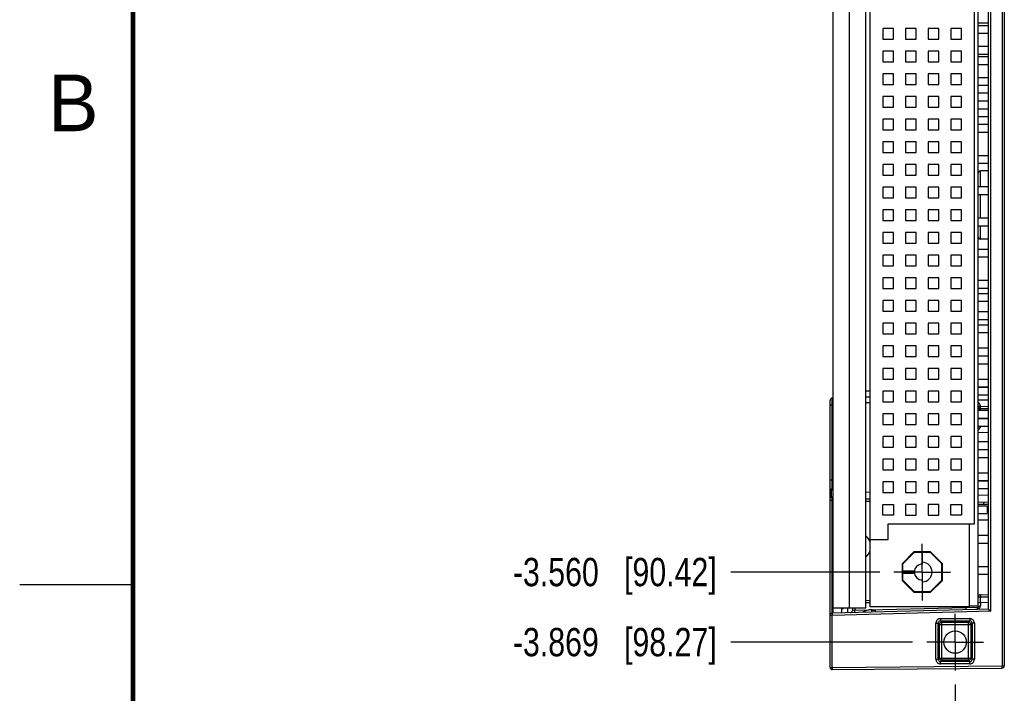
# Model space of a CAD drawing. Header units: inches. Extents: x 0 to 22, y 0 to 17.
# Tile 2 of 18: x 0 to 4.3, y 3.8 to 6.7. Entities that reach past the tile are written whole.
import ezdxf

# ---------------------------------------------------------------- set-up
doc = ezdxf.new("R2010")
doc.units = ezdxf.units.IN
doc.header["$LTSCALE"] = 1.21
doc.header["$MEASUREMENT"] = 0
doc.linetypes.add('CENTER', pattern=[0.6, 0.375, -0.075, 0.075, -0.075])
doc.layers.get('0').update_dxf_attribs({"linetype": 'CONTINUOUS'})
doc.layers.add('02___PRT_ALL_AXES', color=7, linetype='CONTINUOUS')
doc.layers.add('DIMENSIONS', color=7, linetype='CONTINUOUS')
doc.styles.get("Standard").update_dxf_attribs({"font": 'txt', "width": 0.8})
doc.styles.add('TEXTSTYLE_2', font='txt')
doc.dimstyles.new('DIMSTYLE_2', dxfattribs={"dimtxt": 0.125, "dimasz": 0.18, "dimexe": 0.18, "dimexo": 0.0625, "dimgap": 0.09, "dimtad": 0, "dimtih": 1, "dimtoh": 1, "dimdec": 3, "dimzin": 4, "dimdsep": 46, "dimtxsty": 'STANDARD', "dimblk": '_FILLED', "dimblk1": '_FILLED', "dimblk2": '_FILLED', "dimcen": 0.09, "dimadec": 0, "dimazin": 0, "dimtp": 0.01, "dimtm": 0.01, "dimtfac": 1, "dimtdec": 3, "dimtofl": 0, "dimtmove": 0, "dimatfit": 3, "dimldrblk": '_FILLED', "dimfxl": 1, "dimtolj": 1, "dimtzin": 4, "dimarcsym": 0})

# ---------------------------------------------------------------- blocks, each defined once
blk = doc.blocks.new('*D5')
at = {"layer": 'DIMENSIONS', "color": 2, "linetype": 'CONTINUOUS'}
blk.add_line((3.7951, 4.3045), (3.1382, 4.3045), dxfattribs=at)
at = {"layer": 'DIMENSIONS', "color": 2, "linetype": 'CONTINUOUS', "insert": (3.0757, 4.367), "char_height": 0.125, "width": 1.425, "attachment_point": 3, "line_spacing_factor": 0.9}
blk.add_mtext('-3.560{\\Ftxt.shx;\\W1.000000;\\H0.125000; }[90.42]', dxfattribs=at)
blk = doc.blocks.new('_FILLED')
at = {"color": 0, "linetype": 'BYBLOCK'}
blk.add_solid([(0, 0), (-1, 0.174), (-1, -0.174)], dxfattribs=at)
blk = doc.blocks.new('*D6')
at = {"layer": 'DIMENSIONS', "color": 2, "linetype": 'CONTINUOUS'}
blk.add_line((3.9401, 3.9954), (3.1382, 3.9954), dxfattribs=at)
at = {"layer": 'DIMENSIONS', "color": 2, "linetype": 'CONTINUOUS', "insert": (3.0757, 4.0579), "char_height": 0.125, "width": 1.425, "attachment_point": 3, "line_spacing_factor": 0.9}
blk.add_mtext('-3.869{\\Ftxt.shx;\\W1.000000;\\H0.125000; }[98.27]', dxfattribs=at)
blk = doc.blocks.new('*D10')
at = {"layer": 'DIMENSIONS', "color": 2, "linetype": 'CONTINUOUS'}
blk.add_line((4.1277, 3.8078), (4.1277, 3.4365), dxfattribs=at)
at = {"layer": 'DIMENSIONS', "color": 2, "linetype": 'CONTINUOUS', "insert": (4.0652, 3.374), "char_height": 0.125, "width": 1.225, "attachment_point": 3, "rotation": 90, "line_spacing_factor": 0.9}
blk.add_mtext('.434{\\Ftxt.shx;\\W1.000000;\\H0.125000; }[11.02]', dxfattribs=at)

msp = doc.modelspace()

# ---------------------------------------------------------------- linework, layer by layer
at = {"color": 9, "linetype": 'CONTINUOUS'}
for p, q in [((4.3347, 7.9732), (4.3347, 3.8906)), ((3.6617, 4.1472), (3.6617, 7.7052)), ((4.2847, 4.1316), (4.2847, 7.7321)), ((4.2395, 6.0054), (4.2395, 6.0746)), ((4.2395, 5.8676), (4.2395, 5.9708)), ((4.2395, 5.7741), (4.2395, 5.833)), ((3.5757, 5.0424), (3.5855, 5.0424)), ((3.5855, 5.0424), (3.5855, 5.0721)), ((3.5855, 4.7121), (3.5855, 5.0424)), ((3.5897, 5.0424), (3.5855, 5.0424)), ((3.7527, 5.0519), (3.7332, 5.0519)), ((4.2297, 5.064), (4.2747, 5.0652)), ((4.2297, 5.0243), (4.2395, 5.0243)), ((4.2395, 5.0343), (4.2394, 5.0385)), ((4.2747, 5.0252), (4.2395, 5.0243)), ((4.2395, 5.0182), (4.2395, 5.0243)), ((4.2395, 4.9828), (4.2395, 4.9836)), ((4.2747, 4.9186), (4.2297, 4.9198)), ((4.2394, 4.9453), (4.2394, 4.9482)), ((3.5757, 4.7121), (3.5855, 4.7121)), ((3.5855, 4.7121), (3.5897, 4.7122)), ((3.5811, 4.6621), (3.5757, 4.6621)), ((3.5811, 4.6621), (3.5811, 4.6416)), ((3.5855, 4.6666), (3.5855, 4.6721)), ((3.5897, 4.6668), (3.5855, 4.6666)), ((3.7332, 4.6578), (3.7527, 4.6572)), ((3.5811, 4.6416), (3.5757, 4.6416)), ((3.5757, 4.6216), (3.5857, 4.6216)), ((3.5855, 4.6371), (3.5897, 4.637)), ((3.5855, 4.6371), (3.5855, 4.6316)), ((3.5857, 4.6216), (3.5855, 4.6316)), ((3.5857, 4.6216), (3.5897, 4.6215)), ((3.5857, 4.1233), (3.5857, 4.6216)), ((3.7332, 4.6178), (3.7527, 4.6172)), ((4.2297, 4.6448), (4.2747, 4.6436)), ((4.255, 4.6048), (4.2552, 4.6141)), ((4.2297, 4.1946), (4.2395, 4.1946)), ((4.2395, 4.1946), (4.2747, 4.1956)), ((4.2395, 4.1704), (4.2395, 4.1946)), ((4.2395, 4.1704), (4.2747, 4.1714)), ((4.2847, 4.1316), (3.5857, 4.1133)), ((3.6546, 4.1251), (3.6546, 4.1472)), ((3.6845, 4.1359), (3.6747, 4.1354)), ((3.6845, 4.1359), (4.1747, 4.1488)), ((3.6845, 4.1472), (3.6845, 4.1359)), ((3.7527, 4.1692), (3.7332, 4.168)), ((4.1747, 4.1488), (4.2297, 4.1502)), ((4.2297, 4.1704), (4.2395, 4.1704)), ((3.5857, 4.1133), (3.5757, 4.1133)), ((3.5855, 4.1233), (3.5857, 4.1133)), ((3.5857, 3.884), (3.5857, 4.1133)), ((4.063, 4.0991), (4.1925, 4.0991)), ((4.063, 4.0991), (4.063, 4.0891)), ((4.063, 4.0891), (4.1925, 4.0891)), ((4.063, 4.0891), (4.0684, 4.0837)), ((4.1925, 4.0891), (4.1871, 4.0837)), ((4.1925, 4.0991), (4.1925, 4.0891)), ((4.043, 4.0791), (4.053, 4.0791)), ((4.043, 3.9196), (4.043, 4.0791)), ((4.053, 4.0791), (4.0584, 4.0737)), ((4.053, 3.9196), (4.053, 4.0791)), ((4.0584, 4.0737), (4.197, 4.0737)), ((4.0584, 3.9251), (4.0584, 4.0737)), ((4.0684, 4.0837), (4.1871, 4.0837)), ((4.0684, 3.9151), (4.0684, 4.0837)), ((4.1871, 3.9151), (4.1871, 4.0837)), ((4.2025, 4.0791), (4.197, 4.0737)), ((4.197, 4.0737), (4.197, 3.9251)), ((4.2125, 4.0791), (4.2025, 4.0791)), ((4.2025, 4.0791), (4.2025, 3.9196)), ((4.2125, 4.0791), (4.2125, 3.9196)), ((4.043, 3.9196), (4.053, 3.9196)), ((4.053, 3.9196), (4.0584, 3.9251)), ((4.0584, 3.9251), (4.197, 3.9251)), ((4.063, 3.9096), (4.0684, 3.9151)), ((4.1871, 3.9151), (4.0684, 3.9151)), ((4.1925, 3.9096), (4.1871, 3.9151)), ((4.2025, 3.9196), (4.197, 3.9251)), ((4.2125, 3.9196), (4.2025, 3.9196)), ((3.5757, 3.884), (3.5857, 3.884)), ((3.5857, 3.884), (4.3347, 3.8906)), ((3.5857, 3.884), (3.5858, 3.874)), ((4.1925, 3.9096), (4.063, 3.9096)), ((4.063, 3.8996), (4.063, 3.9096)), ((4.1925, 3.8996), (4.063, 3.8996)), ((4.1925, 3.8996), (4.1925, 3.9096)), ((4.3347, 3.8906), (4.3447, 3.8906)), ((4.3348, 3.8806), (4.3347, 3.8906))]:
    msp.add_line(p, q, dxfattribs=at)
at = {"color": 7, "linetype": 'CONTINUOUS'}
for p, q in [((4.3447, 7.9732), (4.3447, 3.8906)), ((3.5897, 4.1234), (3.5897, 7.7403)), ((3.7332, 4.1472), (3.7332, 7.7052)), ((4.2297, 4.1499), (4.2297, 7.7138)), ((4.2747, 4.1414), (4.2747, 7.7224)), ((3.7527, 4.1515), (3.7527, 7.4075)), ((4.2127, 4.5175), (4.2127, 7.0415)), ((3.8092, 6.703), (3.8092, 6.656)), ((3.8562, 6.703), (3.8092, 6.703)), ((3.8562, 6.656), (3.8562, 6.703)), ((3.9092, 6.703), (3.9092, 6.656)), ((3.9562, 6.703), (3.9092, 6.703)), ((3.9562, 6.656), (3.9562, 6.703)), ((4.0092, 6.703), (4.0092, 6.656)), ((4.0562, 6.703), (4.0092, 6.703)), ((4.0562, 6.656), (4.0562, 6.703)), ((4.1092, 6.703), (4.1092, 6.656)), ((4.1562, 6.703), (4.1092, 6.703)), ((4.1562, 6.656), (4.1562, 6.703)), ((4.2297, 6.7282), (4.2747, 6.7282)), ((4.2297, 6.717), (4.2747, 6.717)), ((3.8092, 6.656), (3.8562, 6.656)), ((3.9092, 6.656), (3.9562, 6.656)), ((4.0092, 6.656), (4.0562, 6.656)), ((4.1092, 6.656), (4.1562, 6.656)), ((4.2297, 6.6824), (4.2747, 6.6824)), ((4.2297, 6.625), (4.2747, 6.625)), ((3.8092, 6.603), (3.8092, 6.556)), ((3.8562, 6.603), (3.8092, 6.603)), ((3.8562, 6.556), (3.8562, 6.603)), ((3.9092, 6.603), (3.9092, 6.556)), ((3.9562, 6.603), (3.9092, 6.603)), ((3.9562, 6.556), (3.9562, 6.603)), ((4.0092, 6.603), (4.0092, 6.556)), ((4.0562, 6.603), (4.0092, 6.603)), ((4.0562, 6.556), (4.0562, 6.603)), ((4.1092, 6.603), (4.1092, 6.556)), ((4.1562, 6.603), (4.1092, 6.603)), ((4.1562, 6.556), (4.1562, 6.603)), ((4.2297, 6.5904), (4.2747, 6.5904)), ((4.2297, 6.5792), (4.2747, 6.5792)), ((3.8092, 6.556), (3.8562, 6.556)), ((3.9092, 6.556), (3.9562, 6.556)), ((4.0092, 6.556), (4.0562, 6.556)), ((4.1092, 6.556), (4.1562, 6.556)), ((4.2297, 6.5446), (4.2747, 6.5446)), ((3.8092, 6.503), (3.8092, 6.456)), ((3.8562, 6.503), (3.8092, 6.503)), ((3.8562, 6.456), (3.8562, 6.503)), ((3.9092, 6.503), (3.9092, 6.456)), ((3.9562, 6.503), (3.9092, 6.503)), ((3.9562, 6.456), (3.9562, 6.503)), ((4.0092, 6.503), (4.0092, 6.456)), ((4.0562, 6.503), (4.0092, 6.503)), ((4.0562, 6.456), (4.0562, 6.503)), ((4.1092, 6.503), (4.1092, 6.456)), ((4.1562, 6.503), (4.1092, 6.503)), ((4.1562, 6.456), (4.1562, 6.503)), ((4.2297, 6.4872), (4.2747, 6.4872)), ((3.8092, 6.456), (3.8562, 6.456)), ((3.9092, 6.456), (3.9562, 6.456)), ((4.0092, 6.456), (4.0562, 6.456)), ((4.1092, 6.456), (4.1562, 6.456)), ((4.2297, 6.4526), (4.2747, 6.4526)), ((3.8092, 6.403), (3.8092, 6.356)), ((3.8562, 6.403), (3.8092, 6.403)), ((3.8562, 6.356), (3.8562, 6.403)), ((3.9092, 6.403), (3.9092, 6.356)), ((3.9562, 6.403), (3.9092, 6.403)), ((3.9562, 6.356), (3.9562, 6.403)), ((4.0092, 6.403), (4.0092, 6.356)), ((4.0562, 6.403), (4.0092, 6.403)), ((4.0562, 6.356), (4.0562, 6.403)), ((4.1092, 6.403), (4.1092, 6.356)), ((4.1562, 6.403), (4.1092, 6.403)), ((4.1562, 6.356), (4.1562, 6.403)), ((4.2297, 6.4188), (4.2747, 6.4188)), ((3.8092, 6.356), (3.8562, 6.356)), ((3.9092, 6.356), (3.9562, 6.356)), ((4.0092, 6.356), (4.0562, 6.356)), ((4.1092, 6.356), (4.1562, 6.356)), ((4.2297, 6.3842), (4.2747, 6.3842)), ((4.2297, 6.3494), (4.2747, 6.3494)), ((3.8092, 6.303), (3.8092, 6.256)), ((3.8562, 6.303), (3.8092, 6.303)), ((3.8562, 6.256), (3.8562, 6.303)), ((3.9092, 6.303), (3.9092, 6.256)), ((3.9562, 6.303), (3.9092, 6.303)), ((3.9562, 6.256), (3.9562, 6.303)), ((4.0092, 6.303), (4.0092, 6.256)), ((4.0562, 6.303), (4.0092, 6.303)), ((4.0562, 6.256), (4.0562, 6.303)), ((4.1092, 6.303), (4.1092, 6.256)), ((4.1562, 6.303), (4.1092, 6.303)), ((4.1562, 6.256), (4.1562, 6.303)), ((4.2297, 6.3148), (4.2747, 6.3148)), ((4.2297, 6.281), (4.2747, 6.281)), ((3.8092, 6.256), (3.8562, 6.256)), ((3.9092, 6.256), (3.9562, 6.256)), ((4.0092, 6.256), (4.0562, 6.256)), ((4.1092, 6.256), (4.1562, 6.256)), ((4.2297, 6.2464), (4.2747, 6.2464)), ((3.8092, 6.203), (3.8092, 6.156)), ((3.8562, 6.203), (3.8092, 6.203)), ((3.8562, 6.156), (3.8562, 6.203)), ((3.9092, 6.203), (3.9092, 6.156)), ((3.9562, 6.203), (3.9092, 6.203)), ((3.9562, 6.156), (3.9562, 6.203)), ((4.0092, 6.203), (4.0092, 6.156)), ((4.0562, 6.203), (4.0092, 6.203)), ((4.0562, 6.156), (4.0562, 6.203)), ((4.1092, 6.203), (4.1092, 6.156)), ((4.1562, 6.203), (4.1092, 6.203)), ((4.1562, 6.156), (4.1562, 6.203)), ((3.8092, 6.156), (3.8562, 6.156)), ((3.9092, 6.156), (3.9562, 6.156)), ((4.0092, 6.156), (4.0562, 6.156)), ((4.1092, 6.156), (4.1562, 6.156)), ((4.2297, 6.1432), (4.2747, 6.1432)), ((3.8092, 6.103), (3.8092, 6.056)), ((3.8562, 6.103), (3.8092, 6.103)), ((3.8562, 6.056), (3.8562, 6.103)), ((3.9092, 6.103), (3.9092, 6.056)), ((3.9562, 6.103), (3.9092, 6.103)), ((3.9562, 6.056), (3.9562, 6.103)), ((4.0092, 6.103), (4.0092, 6.056)), ((4.0562, 6.103), (4.0092, 6.103)), ((4.0562, 6.056), (4.0562, 6.103)), ((4.1092, 6.103), (4.1092, 6.056)), ((4.1562, 6.103), (4.1092, 6.103)), ((4.1562, 6.056), (4.1562, 6.103)), ((4.2297, 6.1086), (4.2747, 6.1086)), ((3.8092, 6.056), (3.8562, 6.056)), ((3.9092, 6.056), (3.9562, 6.056)), ((4.0092, 6.056), (4.0562, 6.056)), ((4.1092, 6.056), (4.1562, 6.056)), ((4.2747, 6.0756), (4.2395, 6.0746)), ((3.8092, 6.003), (3.8092, 5.956)), ((3.8562, 6.003), (3.8092, 6.003)), ((3.8562, 5.956), (3.8562, 6.003)), ((3.9092, 6.003), (3.9092, 5.956)), ((3.9562, 6.003), (3.9092, 6.003)), ((3.9562, 5.956), (3.9562, 6.003)), ((4.0092, 6.003), (4.0092, 5.956)), ((4.0562, 6.003), (4.0092, 6.003)), ((4.0562, 5.956), (4.0562, 6.003)), ((4.1092, 6.003), (4.1092, 5.956)), ((4.1562, 6.003), (4.1092, 6.003)), ((4.1562, 5.956), (4.1562, 6.003)), ((4.2297, 6.0054), (4.2747, 6.0054)), ((3.8092, 5.956), (3.8562, 5.956)), ((3.9092, 5.956), (3.9562, 5.956)), ((4.0092, 5.956), (4.0562, 5.956)), ((4.1092, 5.956), (4.1562, 5.956)), ((4.2297, 5.9708), (4.2747, 5.9708)), ((3.8092, 5.903), (3.8092, 5.856)), ((3.8562, 5.903), (3.8092, 5.903)), ((3.8562, 5.856), (3.8562, 5.903)), ((3.9092, 5.903), (3.9092, 5.856)), ((3.9562, 5.903), (3.9092, 5.903)), ((3.9562, 5.856), (3.9562, 5.903)), ((4.0562, 5.903), (4.0092, 5.903)), ((4.0092, 5.903), (4.0092, 5.856)), ((4.0562, 5.856), (4.0562, 5.903)), ((4.1562, 5.903), (4.1092, 5.903)), ((4.1092, 5.903), (4.1092, 5.856)), ((4.1562, 5.856), (4.1562, 5.903)), ((4.2297, 5.8676), (4.2747, 5.8676)), ((3.8092, 5.856), (3.8562, 5.856)), ((3.9092, 5.856), (3.9562, 5.856)), ((4.0092, 5.856), (4.0562, 5.856)), ((4.1092, 5.856), (4.1562, 5.856)), ((4.2297, 5.833), (4.2747, 5.833)), ((3.8092, 5.803), (3.8092, 5.756)), ((3.8562, 5.803), (3.8092, 5.803)), ((3.8562, 5.756), (3.8562, 5.803)), ((3.9562, 5.803), (3.9092, 5.803)), ((3.9092, 5.803), (3.9092, 5.756)), ((3.9562, 5.756), (3.9562, 5.803)), ((4.0562, 5.803), (4.0092, 5.803)), ((4.0092, 5.803), (4.0092, 5.756)), ((4.0562, 5.756), (4.0562, 5.803)), ((4.1562, 5.803), (4.1092, 5.803)), ((4.1092, 5.803), (4.1092, 5.756)), ((4.1562, 5.756), (4.1562, 5.803)), ((3.8092, 5.756), (3.8562, 5.756)), ((3.9092, 5.756), (3.9562, 5.756)), ((4.0092, 5.756), (4.0562, 5.756)), ((4.1092, 5.756), (4.1562, 5.756)), ((4.2747, 5.7732), (4.2395, 5.7741)), ((3.8092, 5.703), (3.8092, 5.656)), ((3.8562, 5.703), (3.8092, 5.703)), ((3.8562, 5.656), (3.8562, 5.703)), ((3.9562, 5.703), (3.9092, 5.703)), ((3.9092, 5.703), (3.9092, 5.656)), ((3.9562, 5.656), (3.9562, 5.703)), ((4.0562, 5.703), (4.0092, 5.703)), ((4.0092, 5.703), (4.0092, 5.656)), ((4.0562, 5.656), (4.0562, 5.703)), ((4.1562, 5.703), (4.1092, 5.703)), ((4.1092, 5.703), (4.1092, 5.656)), ((4.1562, 5.656), (4.1562, 5.703)), ((4.2297, 5.7298), (4.2747, 5.7298)), ((4.2297, 5.6952), (4.2747, 5.6952)), ((3.8092, 5.656), (3.8562, 5.656)), ((3.9092, 5.656), (3.9562, 5.656)), ((4.0092, 5.656), (4.0562, 5.656)), ((4.1092, 5.656), (4.1562, 5.656)), ((3.8562, 5.603), (3.8092, 5.603)), ((3.8092, 5.603), (3.8092, 5.556)), ((3.8562, 5.556), (3.8562, 5.603)), ((3.9562, 5.603), (3.9092, 5.603)), ((3.9092, 5.603), (3.9092, 5.556)), ((3.9562, 5.556), (3.9562, 5.603)), ((4.0562, 5.603), (4.0092, 5.603)), ((4.0092, 5.603), (4.0092, 5.556)), ((4.0562, 5.556), (4.0562, 5.603)), ((4.1562, 5.603), (4.1092, 5.603)), ((4.1092, 5.603), (4.1092, 5.556)), ((4.1562, 5.556), (4.1562, 5.603)), ((4.2297, 5.592), (4.2747, 5.592)), ((3.8092, 5.556), (3.8562, 5.556)), ((3.9092, 5.556), (3.9562, 5.556)), ((4.0092, 5.556), (4.0562, 5.556)), ((4.1092, 5.556), (4.1562, 5.556)), ((4.2297, 5.5574), (4.2747, 5.5574)), ((4.2297, 5.534), (4.2747, 5.534)), ((3.8562, 5.503), (3.8092, 5.503)), ((3.8092, 5.503), (3.8092, 5.456)), ((3.8562, 5.456), (3.8562, 5.503)), ((3.9562, 5.503), (3.9092, 5.503)), ((3.9092, 5.503), (3.9092, 5.456)), ((3.9562, 5.456), (3.9562, 5.503)), ((4.0562, 5.503), (4.0092, 5.503)), ((4.0092, 5.503), (4.0092, 5.456)), ((4.0562, 5.456), (4.0562, 5.503)), ((4.1562, 5.503), (4.1092, 5.503)), ((4.1092, 5.503), (4.1092, 5.456)), ((4.1562, 5.456), (4.1562, 5.503)), ((4.2297, 5.4993), (4.2747, 5.4993)), ((3.8092, 5.456), (3.8562, 5.456)), ((3.9092, 5.456), (3.9562, 5.456)), ((4.0092, 5.456), (4.0562, 5.456)), ((4.1092, 5.456), (4.1562, 5.456)), ((4.2297, 5.4542), (4.2747, 5.4542)), ((3.8562, 5.403), (3.8092, 5.403)), ((3.8092, 5.403), (3.8092, 5.356)), ((3.8562, 5.356), (3.8562, 5.403)), ((3.9562, 5.403), (3.9092, 5.403)), ((3.9092, 5.403), (3.9092, 5.356)), ((3.9562, 5.356), (3.9562, 5.403)), ((4.0562, 5.403), (4.0092, 5.403)), ((4.0092, 5.403), (4.0092, 5.356)), ((4.0562, 5.356), (4.0562, 5.403)), ((4.1562, 5.403), (4.1092, 5.403)), ((4.1092, 5.403), (4.1092, 5.356)), ((4.1562, 5.356), (4.1562, 5.403)), ((4.2297, 5.4196), (4.2747, 5.4196)), ((4.2297, 5.3962), (4.2747, 5.3962)), ((3.8092, 5.356), (3.8562, 5.356)), ((3.9092, 5.356), (3.9562, 5.356)), ((4.0092, 5.356), (4.0562, 5.356)), ((4.1092, 5.356), (4.1562, 5.356)), ((4.2297, 5.3616), (4.2747, 5.3616)), ((3.8562, 5.303), (3.8092, 5.303)), ((3.8092, 5.303), (3.8092, 5.256)), ((3.8562, 5.256), (3.8562, 5.303)), ((3.9562, 5.303), (3.9092, 5.303)), ((3.9092, 5.303), (3.9092, 5.256)), ((3.9562, 5.256), (3.9562, 5.303)), ((4.0562, 5.303), (4.0092, 5.303)), ((4.0092, 5.303), (4.0092, 5.256)), ((4.0562, 5.256), (4.0562, 5.303)), ((4.1562, 5.303), (4.1092, 5.303)), ((4.1092, 5.303), (4.1092, 5.256)), ((4.1562, 5.256), (4.1562, 5.303)), ((4.2297, 5.2938), (4.2747, 5.2938)), ((4.2297, 5.2592), (4.2747, 5.2592)), ((4.2297, 5.2584), (4.2747, 5.2584)), ((3.8092, 5.256), (3.8562, 5.256)), ((3.9092, 5.256), (3.9562, 5.256)), ((4.0092, 5.256), (4.0562, 5.256)), ((4.1092, 5.256), (4.1562, 5.256)), ((4.2297, 5.2238), (4.2747, 5.2238)), ((3.8562, 5.203), (3.8092, 5.203)), ((3.8092, 5.203), (3.8092, 5.156)), ((3.8562, 5.156), (3.8562, 5.203)), ((3.9562, 5.203), (3.9092, 5.203)), ((3.9092, 5.203), (3.9092, 5.156)), ((3.9562, 5.156), (3.9562, 5.203)), ((4.0562, 5.203), (4.0092, 5.203)), ((4.0092, 5.203), (4.0092, 5.156)), ((4.0562, 5.156), (4.0562, 5.203)), ((4.1562, 5.203), (4.1092, 5.203)), ((4.1092, 5.203), (4.1092, 5.156)), ((4.1562, 5.156), (4.1562, 5.203)), ((3.8092, 5.156), (3.8562, 5.156)), ((3.9092, 5.156), (3.9562, 5.156)), ((4.0092, 5.156), (4.0562, 5.156)), ((4.1092, 5.156), (4.1562, 5.156)), ((4.2297, 5.156), (4.2747, 5.156)), ((3.7527, 5.1029), (3.7332, 5.1029)), ((3.8562, 5.103), (3.8092, 5.103)), ((3.8092, 5.103), (3.8092, 5.056)), ((3.8562, 5.056), (3.8562, 5.103)), ((3.9562, 5.103), (3.9092, 5.103)), ((3.9092, 5.103), (3.9092, 5.056)), ((3.9562, 5.056), (3.9562, 5.103)), ((4.0562, 5.103), (4.0092, 5.103)), ((4.0092, 5.103), (4.0092, 5.056)), ((4.0562, 5.056), (4.0562, 5.103)), ((4.1562, 5.103), (4.1092, 5.103)), ((4.1092, 5.103), (4.1092, 5.056)), ((4.1562, 5.056), (4.1562, 5.103)), ((4.2297, 5.1214), (4.2747, 5.1214)), ((4.2297, 5.1206), (4.2747, 5.1206)), ((4.2297, 5.086), (4.2747, 5.086)), ((3.5757, 4.6416), (3.5757, 5.0621)), ((3.5897, 5.0723), (3.5855, 5.0721)), ((3.7527, 5.0765), (3.7332, 5.076)), ((3.8092, 5.056), (3.8562, 5.056)), ((3.9092, 5.056), (3.9562, 5.056)), ((4.0092, 5.056), (4.0562, 5.056)), ((4.1092, 5.056), (4.1562, 5.056)), ((3.8562, 5.003), (3.8092, 5.003)), ((3.8092, 5.003), (3.8092, 4.956)), ((3.8562, 4.956), (3.8562, 5.003)), ((3.9562, 5.003), (3.9092, 5.003)), ((3.9092, 5.003), (3.9092, 4.956)), ((3.9562, 4.956), (3.9562, 5.003)), ((4.0562, 5.003), (4.0092, 5.003)), ((4.0092, 5.003), (4.0092, 4.956)), ((4.0562, 4.956), (4.0562, 5.003)), ((4.1562, 5.003), (4.1092, 5.003)), ((4.1092, 5.003), (4.1092, 4.956)), ((4.1562, 4.956), (4.1562, 5.003)), ((4.2297, 5.0182), (4.2747, 5.0182)), ((4.2747, 5.0352), (4.2395, 5.0343)), ((3.8092, 4.956), (3.8562, 4.956)), ((3.9092, 4.956), (3.9562, 4.956)), ((4.0092, 4.956), (4.0562, 4.956)), ((4.1092, 4.956), (4.1562, 4.956)), ((4.2297, 4.9836), (4.2747, 4.9836)), ((4.2297, 4.9828), (4.2747, 4.9828)), ((4.2297, 4.9482), (4.2747, 4.9482)), ((3.8562, 4.903), (3.8092, 4.903)), ((3.8092, 4.903), (3.8092, 4.856)), ((3.8562, 4.856), (3.8562, 4.903)), ((3.9562, 4.903), (3.9092, 4.903)), ((3.9092, 4.903), (3.9092, 4.856)), ((3.9562, 4.856), (3.9562, 4.903)), ((4.0562, 4.903), (4.0092, 4.903)), ((4.0092, 4.903), (4.0092, 4.856)), ((4.0562, 4.856), (4.0562, 4.903)), ((4.1562, 4.903), (4.1092, 4.903)), ((4.1092, 4.903), (4.1092, 4.856)), ((4.1562, 4.856), (4.1562, 4.903)), ((4.2297, 4.8804), (4.2747, 4.8804)), ((3.8092, 4.856), (3.8562, 4.856)), ((3.9092, 4.856), (3.9562, 4.856)), ((4.0092, 4.856), (4.0562, 4.856)), ((4.1092, 4.856), (4.1562, 4.856)), ((4.2297, 4.8458), (4.2747, 4.8458)), ((4.2297, 4.845), (4.2747, 4.845)), ((3.8562, 4.803), (3.8092, 4.803)), ((3.8092, 4.803), (3.8092, 4.756)), ((3.8562, 4.756), (3.8562, 4.803)), ((3.9562, 4.803), (3.9092, 4.803)), ((3.9092, 4.803), (3.9092, 4.756)), ((3.9562, 4.756), (3.9562, 4.803)), ((4.0562, 4.803), (4.0092, 4.803)), ((4.0092, 4.803), (4.0092, 4.756)), ((4.0562, 4.756), (4.0562, 4.803)), ((4.1562, 4.803), (4.1092, 4.803)), ((4.1092, 4.803), (4.1092, 4.756)), ((4.1562, 4.756), (4.1562, 4.803)), ((4.2297, 4.8104), (4.2747, 4.8104)), ((3.8092, 4.756), (3.8562, 4.756)), ((3.9092, 4.756), (3.9562, 4.756)), ((4.0092, 4.756), (4.0562, 4.756)), ((4.1092, 4.756), (4.1562, 4.756)), ((4.2297, 4.7426), (4.2747, 4.7426)), ((3.8562, 4.703), (3.8092, 4.703)), ((3.8092, 4.703), (3.8092, 4.656)), ((3.8562, 4.656), (3.8562, 4.703)), ((3.9562, 4.703), (3.9092, 4.703)), ((3.9092, 4.703), (3.9092, 4.656)), ((3.9562, 4.656), (3.9562, 4.703)), ((4.0562, 4.703), (4.0092, 4.703)), ((4.0092, 4.703), (4.0092, 4.656)), ((4.0562, 4.656), (4.0562, 4.703)), ((4.1562, 4.703), (4.1092, 4.703)), ((4.1092, 4.703), (4.1092, 4.656)), ((4.1562, 4.656), (4.1562, 4.703)), ((4.2297, 4.708), (4.2747, 4.708)), ((4.2297, 4.7072), (4.2747, 4.7072)), ((3.5897, 4.6723), (3.5855, 4.6721)), ((3.8092, 4.656), (3.8562, 4.656)), ((3.9092, 4.656), (3.9562, 4.656)), ((4.0092, 4.656), (4.0562, 4.656)), ((4.1092, 4.656), (4.1562, 4.656)), ((4.2297, 4.6726), (4.2747, 4.6726)), ((3.5757, 3.884), (3.5757, 4.6416)), ((3.5855, 4.6316), (3.5897, 4.6315)), ((3.7332, 4.6278), (3.7527, 4.6273)), ((4.2297, 4.6148), (4.2747, 4.6136)), ((3.8092, 4.603), (3.8562, 4.603)), ((3.8092, 4.556), (3.8092, 4.603)), ((3.8562, 4.603), (3.8562, 4.556)), ((3.9562, 4.603), (3.9092, 4.603)), ((3.9092, 4.603), (3.9092, 4.556)), ((3.9562, 4.556), (3.9562, 4.603)), ((4.0562, 4.603), (4.0092, 4.603)), ((4.0092, 4.603), (4.0092, 4.556)), ((4.0562, 4.556), (4.0562, 4.603)), ((4.1092, 4.603), (4.1562, 4.603)), ((4.1092, 4.556), (4.1092, 4.603)), ((4.1562, 4.603), (4.1562, 4.556)), ((4.2297, 4.6048), (4.2747, 4.6048)), ((4.2697, 4.596), (4.2297, 4.596)), ((4.2297, 4.563), (4.2697, 4.563)), ((4.2697, 4.596), (4.2697, 4.563)), ((4.2697, 4.5702), (4.2747, 4.5702)), ((4.2697, 4.5694), (4.2747, 4.5694)), ((3.8562, 4.556), (3.8092, 4.556)), ((3.9092, 4.556), (3.9562, 4.556)), ((4.0092, 4.556), (4.0562, 4.556)), ((4.1562, 4.556), (4.1092, 4.556)), ((4.2297, 4.5348), (4.2747, 4.5348)), ((3.8327, 4.5175), (4.2127, 4.5175)), ((3.8327, 4.4475), (3.8327, 4.5175)), ((4.1897, 4.5175), (4.1897, 4.1515)), ((3.7527, 4.4475), (3.8327, 4.4475)), ((4.2297, 4.467), (4.2747, 4.467)), ((4.2297, 4.4324), (4.2747, 4.4324)), ((3.9459, 4.3935), (3.8937, 4.3414)), ((3.9471, 4.3905), (3.8967, 4.3401)), ((4.0196, 4.3935), (3.9459, 4.3935)), ((4.0183, 4.3905), (3.9471, 4.3905)), ((3.9827, 4.3905), (3.9827, 4.3395)), ((4.0687, 4.3401), (4.0183, 4.3905)), ((4.0717, 4.3414), (4.0196, 4.3935)), ((3.8937, 4.3414), (3.8937, 4.2676)), ((3.8967, 4.2689), (3.8967, 4.3401)), ((3.8967, 4.3095), (3.9481, 4.3095)), ((4.0687, 4.2689), (4.0687, 4.3401)), ((4.0717, 4.2676), (4.0717, 4.3414)), ((4.2297, 4.3292), (4.2747, 4.3292)), ((3.8937, 4.2676), (3.9459, 4.2155)), ((3.8967, 4.2995), (3.9481, 4.2995)), ((3.8967, 4.2689), (3.9471, 4.2185)), ((3.9827, 4.2695), (3.9827, 4.2185)), ((4.0183, 4.2185), (4.0687, 4.2689)), ((4.0196, 4.2155), (4.0717, 4.2676)), ((4.2297, 4.2946), (4.2747, 4.2946)), ((3.9459, 4.2155), (4.0196, 4.2155)), ((3.9471, 4.2185), (4.0183, 4.2185)), ((3.7527, 4.1792), (3.7332, 4.178)), ((4.2395, 4.2046), (4.2747, 4.2056)), ((4.2747, 4.1414), (3.5855, 4.1233)), ((3.5897, 4.1472), (3.7332, 4.1472)), ((3.6257, 4.1472), (3.6257, 4.1244)), ((3.6257, 4.1442), (3.6357, 4.1442)), ((3.6357, 4.1442), (3.6357, 4.1472)), ((3.6747, 4.1472), (3.6747, 4.1354)), ((4.1897, 4.1515), (3.7527, 4.1515)), ((3.7597, 4.1279), (3.7597, 4.1378)), ((3.7757, 4.1344), (3.7597, 4.1344)), ((3.7757, 4.1283), (3.7757, 4.1344)), ((4.1747, 4.1515), (4.1747, 4.1388)), ((4.2297, 4.1544), (4.1897, 4.1544)), ((4.2747, 4.1414), (4.2847, 4.1316)), ((3.5858, 3.874), (4.3348, 3.8806))]:
    msp.add_line(p, q, dxfattribs=at)
at = {"color": 2, "linetype": 'CONTINUOUS'}
msp.add_line((0, 4.25), (0.5, 4.25), dxfattribs=at)
at = {"color": 7, "linetype": 'CONTINUOUS', "const_width": 0.02}
msp.add_lwpolyline([(0.5, 16.5), (0.5, 0.5)], dxfattribs=at)
at = {"color": 7, "linetype": 'CONTINUOUS'}
msp.add_circle((4.1277, 3.9954), 0.0492, dxfattribs=at)
for centre, radius, start, end in [((4.2397, 6.0646), 0.01, 91.5, 180), ((4.2397, 5.7841), 0.01, 180, 268.5), ((3.5857, 5.0621), 0.01, 91.4999, 180), ((4.2397, 5.0243), 0.01, 91.5, 180), ((3.5857, 4.6621), 0.01, 91.5, 180), ((3.5857, 4.6416), 0.01, 180, 268.5), ((3.6927, 4.4174), 0.0625, 16.2181, 49.657), ((3.6927, 4.4174), 0.0625, 310.343, 343.7819), ((3.9827, 4.3045), 0.043, 270, 90), ((3.9827, 4.3045), 0.035, 90, 270), ((4.2397, 4.1946), 0.01, 91.5, 180), ((3.6647, 4.1354), 0.01, 271.5, 360), ((3.7597, 4.0572), 0.0806, 90, 120.241), ((4.2197, 4.1499), 0.01, 271.5, 360), ((3.5857, 4.1133), 0.01, 91.5, 180), ((3.5857, 3.884), 0.01, 180, 270.5), ((4.3347, 3.8906), 0.01, 270.5, 360)]:
    msp.add_arc(centre, radius, start, end, dxfattribs=at)
at = {"color": 9, "linetype": 'CONTINUOUS'}
for centre, radius, start, end in [((3.5856, 4.6621), 0.0045, 91.5015, 179.9985), ((3.5856, 4.6416), 0.0045, 180.0015, 268.4985), ((7.2652, 4.1437), 3.0258, 179.4928, 179.784), ((4.063, 4.0791), 0.02, 89.9915, 180.0086), ((4.063, 4.0791), 0.00998, 89.9348, 180.0652), ((4.1925, 4.0791), 0.02, 359.9915, 90.0086), ((4.1925, 4.0791), 0.00998, 359.9348, 90.0652), ((4.0684, 4.0737), 0.01, 90.0479, 179.9521), ((4.187, 4.0737), 0.01, 0.0479, 89.9521), ((4.063, 3.9196), 0.02, 179.9915, 270.0086), ((4.063, 3.9196), 0.00998, 179.9348, 270.0652), ((4.0684, 3.9251), 0.01, 180.0479, 269.9521), ((4.187, 3.9251), 0.01, 270.0479, 359.9521), ((4.1925, 3.9196), 0.02, 269.9915, 0.0086), ((4.1925, 3.9196), 0.00998, 269.9348, 0.0652)]:
    msp.add_arc(centre, radius, start, end, dxfattribs=at)
for points, knots in [([(4.2394, 5.0385), (4.2394, 5.0386), (4.2393, 5.0389), (4.2393, 5.0393), (4.2392, 5.0397), (4.2391, 5.0401), (4.239, 5.0405), (4.2388, 5.041), (4.2384, 5.0418), (4.238, 5.0425), (4.2377, 5.0431), (4.2373, 5.0437), (4.2368, 5.0445), (4.2362, 5.0455), (4.2355, 5.0464), (4.2349, 5.0472), (4.2344, 5.0479), (4.2338, 5.0485), (4.2332, 5.0493), (4.2323, 5.0503), (4.2315, 5.0513), (4.2306, 5.0523), (4.23, 5.053), (4.2297, 5.0533)], [0, 0, 0, 0, 0.02059, 0.04202, 0.064345, 0.087596, 0.111778, 0.136877, 0.189719, 0.245873, 0.275088, 0.305005, 0.366785, 0.430902, 0.497069, 0.565039, 0.599631, 0.63459, 0.705522, 0.77767, 0.850884, 0.925033, 1, 1, 1, 1]), ([(4.2297, 5.0299), (4.2297, 5.0302), (4.2297, 5.0308), (4.2299, 5.0316), (4.2301, 5.0324), (4.2304, 5.0331), (4.2308, 5.0339), (4.2313, 5.0346), (4.2319, 5.0353), (4.2325, 5.0359), (4.2332, 5.0365), (4.234, 5.037), (4.2348, 5.0374), (4.2356, 5.0378), (4.2365, 5.0381), (4.2375, 5.0383), (4.2384, 5.0385), (4.239, 5.0385), (4.2394, 5.0385)], [0, 0, 0, 0, 0.057786, 0.11576, 0.1741, 0.232969, 0.292507, 0.352823, 0.413995, 0.476068, 0.539051, 0.602921, 0.667625, 0.733079, 0.799178, 0.865795, 0.932786, 1, 1, 1, 1]), ([(4.2395, 5.0243), (4.2394, 5.0246), (4.2394, 5.0252), (4.2394, 5.0262), (4.2394, 5.0272), (4.2394, 5.0281), (4.2394, 5.029), (4.2394, 5.0298), (4.2393, 5.0306), (4.2393, 5.0313), (4.2393, 5.032), (4.2394, 5.0325), (4.2394, 5.0328), (4.2394, 5.0331), (4.2394, 5.0333), (4.2394, 5.0335), (4.2394, 5.0337), (4.2394, 5.0338), (4.2394, 5.0339), (4.2394, 5.034), (4.2394, 5.0341), (4.2394, 5.0341), (4.2394, 5.0342), (4.2394, 5.0342), (4.2394, 5.0342), (4.2394, 5.0342), (4.2394, 5.0342), (4.2394, 5.0343), (4.2394, 5.0343), (4.2394, 5.0343), (4.2395, 5.0343), (4.2395, 5.0343), (4.2395, 5.0343)], [0, 0, 0, 0, 0.097888, 0.194827, 0.289886, 0.382152, 0.470737, 0.554789, 0.633502, 0.706118, 0.77194, 0.830338, 0.856575, 0.880753, 0.902813, 0.922704, 0.940379, 0.955797, 0.968924, 0.97462, 0.979733, 0.984261, 0.988205, 0.991563, 0.994337, 0.996535, 0.997421, 0.998169, 0.998785, 0.999279, 0.999671, 1, 1, 1, 1]), ([(4.2297, 4.9304), (4.23, 4.9308), (4.2306, 4.9314), (4.2315, 4.9324), (4.2323, 4.9334), (4.2332, 4.9344), (4.2338, 4.9353), (4.2344, 4.9359), (4.2349, 4.9366), (4.2355, 4.9374), (4.2362, 4.9383), (4.2368, 4.9393), (4.2373, 4.9401), (4.2377, 4.9407), (4.238, 4.9413), (4.2384, 4.942), (4.2388, 4.9427), (4.239, 4.9433), (4.2391, 4.9437), (4.2392, 4.9441), (4.2393, 4.9445), (4.2393, 4.9449), (4.2394, 4.9451), (4.2394, 4.9453)], [0, 0, 0, 0, 0.074967, 0.149116, 0.22233, 0.294478, 0.36541, 0.400369, 0.434961, 0.502931, 0.569098, 0.633215, 0.694995, 0.724912, 0.754127, 0.810281, 0.863123, 0.888222, 0.912404, 0.935655, 0.95798, 0.97941, 1, 1, 1, 1]), ([(4.2322, 4.9482), (4.2325, 4.9479), (4.2329, 4.9475), (4.2337, 4.947), (4.2345, 4.9465), (4.2354, 4.9461), (4.2364, 4.9457), (4.2374, 4.9455), (4.2383, 4.9453), (4.239, 4.9453), (4.2394, 4.9453)], [0, 0, 0, 0, 0.119786, 0.241392, 0.364726, 0.48963, 0.615891, 0.743244, 0.871388, 1, 1, 1, 1]), ([(3.5855, 4.6721), (3.5855, 4.6721), (3.5855, 4.6721), (3.5855, 4.6721), (3.5855, 4.6721), (3.5854, 4.6722), (3.5854, 4.6722), (3.5854, 4.6722), (3.5854, 4.6722), (3.5854, 4.6722), (3.5854, 4.6722), (3.5854, 4.6723), (3.5854, 4.6723), (3.5854, 4.6723), (3.5854, 4.6724), (3.5854, 4.6725), (3.5854, 4.6726), (3.5854, 4.6727), (3.5854, 4.6729), (3.5854, 4.6731), (3.5854, 4.6733), (3.5854, 4.6736), (3.5854, 4.6739), (3.5854, 4.6742), (3.5854, 4.6746), (3.5854, 4.6752), (3.5854, 4.676), (3.5854, 4.6769), (3.5854, 4.6779), (3.5854, 4.6789), (3.5854, 4.68), (3.5853, 4.6812), (3.5853, 4.6825), (3.5853, 4.6839), (3.5853, 4.6853), (3.5853, 4.6873), (3.5854, 4.69), (3.5854, 4.6933), (3.5854, 4.6969), (3.5854, 4.7006), (3.5854, 4.7044), (3.5854, 4.7082), (3.5854, 4.7108), (3.5855, 4.7121)], [0, 0, 0, 0, 0.000044, 0.000112, 0.000213, 0.000349, 0.000522, 0.000731, 0.000978, 0.001261, 0.00194, 0.002769, 0.003747, 0.004874, 0.006151, 0.007577, 0.010877, 0.014772, 0.01926, 0.024338, 0.030003, 0.036253, 0.043083, 0.05049, 0.058468, 0.076122, 0.096002, 0.118061, 0.142245, 0.168498, 0.196755, 0.226948, 0.259005, 0.292848, 0.328397, 0.365564, 0.444393, 0.528576, 0.617298, 0.709705, 0.804906, 0.901982, 1, 1, 1, 1]), ([(4.2395, 4.2046), (4.2395, 4.2046), (4.2395, 4.2046), (4.2394, 4.2046), (4.2394, 4.2046), (4.2394, 4.2046), (4.2394, 4.2046), (4.2394, 4.2046), (4.2394, 4.2046), (4.2394, 4.2046), (4.2394, 4.2045), (4.2394, 4.2045), (4.2394, 4.2044), (4.2394, 4.2044), (4.2394, 4.2043), (4.2394, 4.2042), (4.2394, 4.204), (4.2394, 4.2039), (4.2394, 4.2037), (4.2394, 4.2035), (4.2394, 4.2032), (4.2394, 4.2028), (4.2393, 4.2023), (4.2393, 4.2017), (4.2393, 4.201), (4.2394, 4.2002), (4.2394, 4.1993), (4.2394, 4.1985), (4.2394, 4.1975), (4.2394, 4.1966), (4.2394, 4.1956), (4.2394, 4.195), (4.2395, 4.1946)], [0, 0, 0, 0, 0.000329, 0.000721, 0.001215, 0.001831, 0.002579, 0.003465, 0.005663, 0.008437, 0.011795, 0.015739, 0.020267, 0.02538, 0.031076, 0.044203, 0.059621, 0.077296, 0.097187, 0.119247, 0.143424, 0.169662, 0.22806, 0.293882, 0.366498, 0.445211, 0.529263, 0.617848, 0.710114, 0.805173, 0.902112, 1, 1, 1, 1]), ([(3.6845, 4.1259), (3.6845, 4.1259), (3.6845, 4.1259), (3.6845, 4.1259), (3.6845, 4.1259), (3.6845, 4.1259), (3.6845, 4.1259), (3.6845, 4.126), (3.6845, 4.126), (3.6845, 4.126), (3.6845, 4.126), (3.6845, 4.1261), (3.6845, 4.1261), (3.6845, 4.1262), (3.6845, 4.1263), (3.6845, 4.1264), (3.6845, 4.1265), (3.6845, 4.1267), (3.6845, 4.1269), (3.6845, 4.1271), (3.6846, 4.1274), (3.6846, 4.1277), (3.6846, 4.1282), (3.6846, 4.1289), (3.6846, 4.1296), (3.6846, 4.1304), (3.6845, 4.1312), (3.6845, 4.1321), (3.6845, 4.133), (3.6845, 4.134), (3.6845, 4.1349), (3.6845, 4.1356), (3.6845, 4.1359)], [0, 0, 0, 0, 0.000329, 0.000721, 0.001215, 0.001831, 0.002579, 0.003465, 0.005663, 0.008437, 0.011795, 0.015739, 0.020267, 0.02538, 0.031076, 0.044203, 0.059621, 0.077296, 0.097187, 0.119247, 0.143425, 0.169662, 0.22806, 0.293882, 0.366498, 0.445211, 0.529263, 0.617848, 0.710114, 0.805173, 0.902112, 1, 1, 1, 1]), ([(4.22, 4.1399), (4.2205, 4.14), (4.2216, 4.14), (4.2232, 4.1402), (4.2248, 4.1405), (4.2263, 4.1409), (4.2279, 4.1414), (4.2294, 4.142), (4.2308, 4.1427), (4.232, 4.1434), (4.2329, 4.144), (4.2336, 4.1445), (4.2342, 4.145), (4.2349, 4.1456), (4.2355, 4.1462), (4.236, 4.1468), (4.2366, 4.1474), (4.237, 4.148), (4.2373, 4.1485), (4.2376, 4.1489), (4.2378, 4.1493), (4.2381, 4.1498), (4.2384, 4.1505), (4.2387, 4.1512), (4.2389, 4.1518), (4.239, 4.1522), (4.2391, 4.1527), (4.2392, 4.1533), (4.2393, 4.1541), (4.2394, 4.1547), (4.2394, 4.1551)], [0, 0, 0, 0, 0.059244, 0.118521, 0.177878, 0.237356, 0.297002, 0.356881, 0.417054, 0.477621, 0.508091, 0.538701, 0.569473, 0.600435, 0.631604, 0.663009, 0.694691, 0.726685, 0.742813, 0.759034, 0.775356, 0.791787, 0.824996, 0.858719, 0.875795, 0.893025, 0.910415, 0.927973, 0.963612, 1, 1, 1, 1]), ([(4.2297, 4.1499), (4.2297, 4.15), (4.2297, 4.1502), (4.2298, 4.1504), (4.2298, 4.1507), (4.2299, 4.151), (4.2301, 4.1514), (4.2304, 4.1519), (4.2308, 4.1523), (4.2313, 4.1528), (4.2319, 4.1532), (4.2325, 4.1535), (4.2332, 4.1539), (4.234, 4.1542), (4.2348, 4.1544), (4.2356, 4.1546), (4.2365, 4.1548), (4.2375, 4.1549), (4.2384, 4.155), (4.239, 4.1551), (4.2394, 4.1551)], [0, 0, 0, 0, 0.020803, 0.041742, 0.062942, 0.084527, 0.129257, 0.176727, 0.227478, 0.281843, 0.339977, 0.401877, 0.467416, 0.536365, 0.608409, 0.683165, 0.760196, 0.839024, 0.919136, 1, 1, 1, 1])]:
    msp.add_open_spline(points, degree=3, knots=knots, dxfattribs=at)
at = {"layer": '02___PRT_ALL_AXES', "color": 7, "linetype": 'CENTER'}
for p, q in [((3.9827, 4.3045), (3.9827, 4.4296)), ((3.9827, 4.3045), (3.8576, 4.3045)), ((3.9827, 4.3045), (4.1078, 4.3045)), ((3.9827, 4.3045), (3.9827, 4.1794)), ((4.1277, 3.9954), (4.1277, 4.1205)), ((4.1277, 3.9954), (4.0026, 3.9954)), ((4.1277, 3.9954), (4.2528, 3.9954)), ((4.1277, 3.9954), (4.1277, 3.8703))]:
    msp.add_line(p, q, dxfattribs=at)

# ---------------------------------------------------------------- texts
at = {"color": 2, "linetype": 'CONTINUOUS', "insert": (0.125, 6.5), "char_height": 0.25, "width": 0.25, "attachment_point": 1, "line_spacing_factor": 0.9, "style": 'TEXTSTYLE_2'}
msp.add_mtext('B', dxfattribs=at)

# ---------------------------------------------------------------- dimensions: what is measured, and where the dimension line sits
at = {"layer": 'DIMENSIONS', "color": 2, "linetype": 'CONTINUOUS'}
for feature_location, offset, picture, middle in [((3.7951, 4.3045), (-0.6569, 0), '*D5', (2.1132, 4.3045)), ((3.9401, 3.9954), (-0.8019, 0), '*D6', (2.1132, 3.9954))]:
    dim = msp.add_ordinate_dim(feature_location=feature_location, offset=offset, dtype=0, origin=(3.5686, 7.8644), text='-<>', dimstyle='DIMSTYLE_2', dxfattribs=at)
    dim.commit()
    dim.dimension.update_dxf_attribs({"geometry": picture, "text_midpoint": middle})
dim = msp.add_ordinate_dim(feature_location=(4.1277, 3.8078), offset=(0, -0.3712), dtype=1, origin=(3.6937, 7.8644), dimstyle='DIMSTYLE_2', dxfattribs=at)
dim.commit()
dim.dimension.update_dxf_attribs({"geometry": '*D10', "text_midpoint": (4.2621, 2.538)})

doc.saveas('drawing.dxf')
